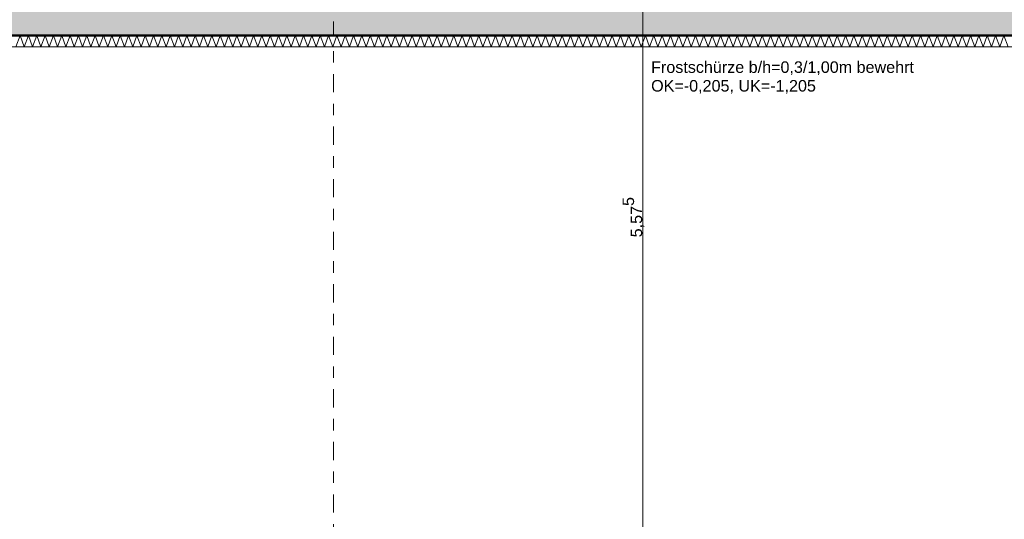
# Model space of a CAD drawing. Header units: metres. Extents: x -273 to 6, y -183 to 13.
# Tile 134 of 256: x -93.91 to -85.32, y -38.62 to -34.26. Entities that reach past the tile are written whole.
import ezdxf

# ---------------------------------------------------------------- set-up
doc = ezdxf.new("R2010")
doc.units = ezdxf.units.M
doc.header["$LTSCALE"] = 0.05
doc.header["$PDMODE"] = 1
doc.header["$PDSIZE"] = -2
doc.linetypes.add('Linienart-53', pattern=[5.291531, 3.175, -1.058062, 0.352704, -0.705764])
doc.layers.get('0').update_dxf_attribs({"lineweight": 25})
for name, color, linetype, lineweight, true_color in [('00 -Bauelemente -Dämmung innen', 7, 'Continuous', 9, 0xff7fe6), ('30 -32 Gründung-4 Frostschürze', 7, 'Continuous', 9, 0x66aaff), ('70 -72 Beschriftung- 1 Beschriftung allgemein', 7, 'Continuous', 9, 0xff6633), ('70 -76 Bemaßung- 2 Allgemein', 7, 'Continuous', 5, 0x6666cc)]:
    doc.layers.add(name, color=color, linetype=linetype, lineweight=lineweight, true_color=true_color)
doc.layers.add('70 -71 Achsen- 1 Gebäudeachsen', color=7, linetype='Linienart-53', lineweight=18)
doc.layers.add('Keine', color=7, linetype='Continuous', lineweight=9)
doc.styles.add('Arial', font='arial.ttf')
doc.dimstyles.new('k+k_klein', dxfattribs={"dimtxt": 0.100689, "dimasz": 0.05302, "dimexe": 0.05, "dimexo": 0.15, "dimgap": 0.005, "dimtad": 1, "dimdec": 3, "dimtxsty": 'Arial', "dimblk": 'VW_SLASH-2', "dimblk1": 'VW_SLASH-2', "dimblk2": 'VW_SLASH-2', "dimcen": 0, "dimdle": 0.025, "dimadec": 3, "dimazin": 0, "dimtfac": 0.75, "dimtdec": 3, "dimtix": 1, "dimtmove": 0, "dimatfit": 0, "dimldrblk": 'VW_FILLEDARROW', "dimfxl": 0.1, "dimfxlon": 1, "dimfrac": 2, "dimtolj": 1, "dimarcsym": 0})

# ---------------------------------------------------------------- blocks, each defined once
blk = doc.blocks.new('_Achsen (3D)')
at = {"layer": '70 -71 Achsen- 1 Gebäudeachsen', "transparency": 33554687}
blk.add_line((-91.171, 3.8), (-91.171, -46.172), dxfattribs=at)
blk = doc.blocks.new('Gruppe-444')
at = {"color": 255, "linetype": 'Continuous', "lineweight": 5}
blk.add_wipeout([(-98.821, -34.497), (-75.671, -34.497), (-75.671, -34.397), (-98.821, -34.397)], dxfattribs=at).dxf.layer = '00 -Bauelemente -Dämmung innen'
blk = doc.blocks.new('Gruppe-445')
at = {"layer": '00 -Bauelemente -Dämmung innen', "color": 7, "transparency": 33554687, "flags": 128}
blk.add_lwpolyline([(-93.9438, -34.497), (-93.9074, -34.397), (-93.871, -34.497), (-93.8346, -34.397), (-93.7982, -34.497), (-93.7618, -34.397), (-93.7254, -34.497), (-93.689, -34.397), (-93.6526, -34.497), (-93.6162, -34.397), (-93.5798, -34.497), (-93.5434, -34.397), (-93.507, -34.497), (-93.4706, -34.397), (-93.4342, -34.497), (-93.3978, -34.397), (-93.3614, -34.497), (-93.325, -34.397), (-93.2887, -34.497), (-93.2523, -34.397), (-93.2159, -34.497), (-93.1795, -34.397), (-93.1431, -34.497), (-93.1067, -34.397), (-93.0703, -34.497), (-93.0339, -34.397), (-92.9975, -34.497), (-92.9611, -34.397), (-92.9247, -34.497), (-92.8883, -34.397), (-92.8519, -34.497), (-92.8155, -34.397), (-92.7791, -34.497), (-92.7427, -34.397), (-92.7063, -34.497), (-92.6699, -34.397), (-92.6335, -34.497), (-92.5971, -34.397), (-92.5607, -34.497), (-92.5243, -34.397), (-92.4879, -34.497), (-92.4515, -34.397), (-92.4151, -34.497), (-92.3787, -34.397), (-92.3423, -34.497), (-92.3059, -34.397), (-92.2695, -34.497), (-92.2331, -34.397), (-92.1967, -34.497), (-92.1603, -34.397), (-92.1239, -34.497), (-92.0876, -34.397), (-92.0512, -34.497), (-92.0148, -34.397), (-91.9784, -34.497), (-91.942, -34.397), (-91.9056, -34.497), (-91.8692, -34.397), (-91.8328, -34.497), (-91.7964, -34.397), (-91.76, -34.497), (-91.7236, -34.397), (-91.6872, -34.497), (-91.6508, -34.397), (-91.6144, -34.497), (-91.578, -34.397), (-91.5416, -34.497), (-91.5052, -34.397), (-91.4688, -34.497), (-91.4324, -34.397), (-91.396, -34.497), (-91.3596, -34.397), (-91.3232, -34.497), (-91.2868, -34.397), (-91.2504, -34.497), (-91.214, -34.397), (-91.1776, -34.497), (-91.1412, -34.397), (-91.1048, -34.497), (-91.0684, -34.397), (-91.032, -34.497), (-90.9956, -34.397), (-90.9592, -34.497), (-90.9228, -34.397), (-90.8864, -34.497), (-90.8501, -34.397), (-90.8137, -34.497), (-90.7773, -34.397), (-90.7409, -34.497), (-90.7045, -34.397), (-90.6681, -34.497), (-90.6317, -34.397), (-90.5953, -34.497), (-90.5589, -34.397), (-90.5225, -34.497), (-90.4861, -34.397), (-90.4497, -34.497), (-90.4133, -34.397), (-90.3769, -34.497), (-90.3405, -34.397), (-90.3041, -34.497), (-90.2677, -34.397), (-90.2313, -34.497), (-90.1949, -34.397), (-90.1585, -34.497), (-90.1221, -34.397), (-90.0857, -34.497), (-90.0493, -34.397), (-90.0129, -34.497), (-89.9765, -34.397), (-89.9401, -34.497), (-89.9037, -34.397), (-89.8673, -34.497), (-89.8309, -34.397), (-89.7945, -34.497), (-89.7581, -34.397), (-89.7217, -34.497), (-89.6853, -34.397), (-89.649, -34.497), (-89.6126, -34.397), (-89.5762, -34.497), (-89.5398, -34.397), (-89.5034, -34.497), (-89.467, -34.397), (-89.4306, -34.497), (-89.3942, -34.397), (-89.3578, -34.497), (-89.3214, -34.397), (-89.285, -34.497), (-89.2486, -34.397), (-89.2122, -34.497), (-89.1758, -34.397), (-89.1394, -34.497), (-89.103, -34.397), (-89.0666, -34.497), (-89.0302, -34.397), (-88.9938, -34.497), (-88.9574, -34.397), (-88.921, -34.497), (-88.8846, -34.397), (-88.8482, -34.497), (-88.8118, -34.397), (-88.7754, -34.497), (-88.739, -34.397), (-88.7026, -34.497), (-88.6662, -34.397), (-88.6298, -34.497), (-88.5934, -34.397), (-88.557, -34.497), (-88.5206, -34.397), (-88.4842, -34.497), (-88.4478, -34.397), (-88.4115, -34.497), (-88.3751, -34.397), (-88.3387, -34.497), (-88.3023, -34.397), (-88.2659, -34.497), (-88.2295, -34.397), (-88.1931, -34.497), (-88.1567, -34.397), (-88.1203, -34.497), (-88.0839, -34.397), (-88.0475, -34.497), (-88.0111, -34.397), (-87.9747, -34.497), (-87.9383, -34.397), (-87.9019, -34.497), (-87.8655, -34.397), (-87.8291, -34.497), (-87.7927, -34.397), (-87.7563, -34.497), (-87.7199, -34.397), (-87.6835, -34.497), (-87.6471, -34.397), (-87.6107, -34.497), (-87.5743, -34.397), (-87.5379, -34.497), (-87.5015, -34.397), (-87.4651, -34.497), (-87.4287, -34.397), (-87.3923, -34.497), (-87.3559, -34.397), (-87.3195, -34.497), (-87.2831, -34.397), (-87.2467, -34.497), (-87.2103, -34.397), (-87.174, -34.497), (-87.1376, -34.397), (-87.1012, -34.497), (-87.0648, -34.397), (-87.0284, -34.497), (-86.992, -34.397), (-86.9556, -34.497), (-86.9192, -34.397), (-86.8828, -34.497), (-86.8464, -34.397), (-86.81, -34.497), (-86.7736, -34.397), (-86.7372, -34.497), (-86.7008, -34.397), (-86.6644, -34.497), (-86.628, -34.397), (-86.5916, -34.497), (-86.5552, -34.397), (-86.5188, -34.497), (-86.4824, -34.397), (-86.446, -34.497), (-86.4096, -34.397), (-86.3732, -34.497), (-86.3368, -34.397), (-86.3004, -34.497), (-86.264, -34.397), (-86.2276, -34.497), (-86.1912, -34.397), (-86.1548, -34.497), (-86.1184, -34.397), (-86.082, -34.497), (-86.0456, -34.397), (-86.0092, -34.497), (-85.9729, -34.397), (-85.9365, -34.497), (-85.9001, -34.397), (-85.8637, -34.497), (-85.8273, -34.397), (-85.7909, -34.497), (-85.7545, -34.397), (-85.7181, -34.497), (-85.6817, -34.397), (-85.6453, -34.497), (-85.6089, -34.397), (-85.5725, -34.497), (-85.5361, -34.397), (-85.4997, -34.497), (-85.4633, -34.397), (-85.4269, -34.497), (-85.3905, -34.397), (-85.3541, -34.497), (-85.3177, -34.397), (-85.2813, -34.497)], dxfattribs=at)
blk = doc.blocks.new('Gruppe-449')
at = {"layer": '00 -Bauelemente -Dämmung innen', "color": 7, "linetype": 'Continuous', "lineweight": 9, "transparency": 33554687}
blk.add_line((-75.671, -34.397), (-98.821, -34.397), dxfattribs=at)
blk = doc.blocks.new('Gruppe-450')
at = {"layer": '00 -Bauelemente -Dämmung innen', "color": 7, "linetype": 'Continuous', "lineweight": 9, "transparency": 33554687}
blk.add_line((-98.821, -34.497), (-75.671, -34.497), dxfattribs=at)
blk = doc.blocks.new('Gruppe-451')
at = {"color": 7, "transparency": 33554687}
for name in ['Gruppe-449', 'Gruppe-450']:
    blk.add_blockref(name, (0, 0), dxfattribs=at)
blk = doc.blocks.new('Gruppe-452')
at = {"layer": '00 -Bauelemente -Dämmung innen', "color": 7}
blk.add_blockref('Gruppe-444', (0, 0), dxfattribs=at)
at = {"color": 7, "transparency": 33554687}
blk.add_blockref('Gruppe-451', (0, 0), dxfattribs=at)
at = {"layer": '00 -Bauelemente -Dämmung innen', "color": 7, "transparency": 33554687}
blk.add_blockref('Gruppe-445', (0, 0), dxfattribs=at)
blk = doc.blocks.new('Gruppe-453')
at = {"layer": '00 -Bauelemente -Dämmung innen', "color": 7, "transparency": 33554687}
blk.add_blockref('Gruppe-452', (0, 0), dxfattribs=at)
at = {"layer": '00 -Bauelemente -Dämmung innen', "color": 0, "flags": 1}
for tag in ['prm0_value', 'prm1_value', 'prm2_value', 'prm3_value', 'prm4_value', 'prm5_value', 'prm6_value', 'IFC_UUID', 'instanceID', 'prm0_name', 'prm0_type', 'prm1_name', 'prm1_type', 'prm2_name', 'prm2_type', 'prm3_name', 'prm3_type', 'prm4_name', 'prm4_type', 'prm5_name', 'prm5_type', 'prm6_name', 'prm6_type']:
    blk.add_attdef(tag, (-98.821, -34.497), '', height=0.00018, dxfattribs=at)
blk = doc.blocks.new('_FU_2D LP5 (2D)')
at = {"layer": '00 -Bauelemente -Dämmung innen', "color": 7}
blk.add_blockref('Gruppe-453', (0, 0), dxfattribs=at)
at = {"layer": '30 -32 Gründung-4 Frostschürze', "linetype": 'Continuous', "lineweight": 0, "transparency": 33554534}
blk.add_hatch(color=161, dxfattribs=at).paths.add_polyline_path([(-75.67099996, -34.39704198), (-98.82099996, -34.39704198), (-98.82099996, -34.09704198), (-75.67099996, -34.09704198)])
at = {"layer": '30 -32 Gründung-4 Frostschürze', "flags": 128}
blk.add_lwpolyline([(-75.67099996, -34.39704198), (-98.82099996, -34.39704198), (-98.82099996, -34.09704198), (-75.67099996, -34.09704198)], close=True, dxfattribs=at)
at = {"layer": '70 -72 Beschriftung- 1 Beschriftung allgemein', "color": 103, "lineweight": 50, "true_color": 0x66cc7f, "flags": 128}
blk.add_lwpolyline([(-116.37099996, -39.64704198), (-116.37099996, -41.19704198), (-112.87099996, -41.19704198), (-112.87099996, -39.64704198), (-108.77099996, -39.64704198), (-108.77099996, -41.19704198), (-105.27099996, -41.19704198), (-105.27099996, -39.64704198), (-100.02099996, -39.64704198), (-100.02099996, -40.04704198), (-98.82099996, -40.04704198), (-98.82099996, -34.39704198), (-75.67099996, -34.39704198)], dxfattribs=at)
blk = doc.blocks.new('Gruppe-2693')
at = {"color": 255}
blk.add_wipeout([(-88.3985, -34.9216), (-86.0935, -34.9216), (-86.0935, -34.597), (-88.3985, -34.597)], dxfattribs=at).dxf.layer = '70 -72 Beschriftung- 1 Beschriftung allgemein'
at = {"layer": '70 -72 Beschriftung- 1 Beschriftung allgemein', "insert": (-88.3985, -34.6241), "char_height": 0.100689, "attachment_point": 1, "line_spacing_factor": 0.970891, "style": 'Arial'}
blk.add_mtext('Frostschürze b/h=0,3/1,00m bewehrt\\POK=-0,205, UK=-1,205', dxfattribs=at)
blk = doc.blocks.new('VW_SLASH-2')
at = {"color": 0, "linetype": 'ByBlock', "lineweight": -2, "transparency": 16777216}
blk.add_line((0.47, 0), (-1, 0), dxfattribs=at)
at = {"color": 0, "lineweight": 5, "transparency": 16777216, "flags": 128}
blk.add_lwpolyline([(0.5, 0.5), (-0.5, -0.5)], dxfattribs=at)
blk = doc.blocks.new('*D3553')
at = {"layer": '70 -76 Bemaßung- 2 Allgemein', "color": 0, "lineweight": -2}
for p, q in [((-88.571, -33.197), (-88.421, -33.197)), ((-88.471, -38.719), (-88.471, -33.2501)), ((-88.571, -38.772), (-88.421, -38.772))]:
    blk.add_line(p, q, dxfattribs=at)
at = {"layer": 'Defpoints', "color": 0}
for p in [(-89.1711, -33.197), (-88.471, -33.197), (-90.396, -38.772)]:
    blk.add_point(p, dxfattribs=at)
at = {"layer": '70 -76 Bemaßung- 2 Allgemein', "color": 0, "lineweight": -2, "xscale": 0.05302001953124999, "yscale": 0.05302001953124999, "zscale": 0.05302001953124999}
for p, rotation in [((-88.471, -33.197), 90), ((-88.471, -38.772), 270)]:
    blk.add_blockref('VW_SLASH-2', p, dxfattribs=dict(at, rotation=rotation))
at = {"layer": '70 -76 Bemaßung- 2 Allgemein', "color": 0, "insert": (-88.5532, -35.9845), "char_height": 0.100689, "attachment_point": 5, "rotation": 90, "style": 'Arial'}
blk.add_mtext('\\A1;5,57\\S5^ ;', dxfattribs=at)
blk = doc.blocks.new('VW_FILLEDARROW')
at = {"linetype": 'Continuous', "lineweight": 0, "transparency": 16777216}
blk.add_hatch(color=0, dxfattribs=at).paths.add_polyline_path([(-2.83, 0.76), (0, 0), (-2.83, -0.76)])
at = {"color": 0, "lineweight": 5, "transparency": 16777216, "flags": 128}
blk.add_lwpolyline([(-2.83, 0.76), (0, 0), (-2.83, -0.76)], close=True, dxfattribs=at)
blk = doc.blocks.new('Gruppe-2808')
at = {"layer": '70 -76 Bemaßung- 2 Allgemein'}
dim = blk.add_linear_dim(base=(-88.47099996, -33.19704198), p1=(-90.39599996, -38.77204198), p2=(-89.17109109, -33.19704198), angle=270, text='5,57\\S5^ ;', dimstyle='k+k_klein', override={"dimtxt": 0.100689, "dimgap": 0.005, "dimdec": 8, "dimpost": '<>', "dimtxsty": 'Arial', "dimtmove": 2}, dxfattribs=at)
dim.commit()
dim.dimension.update_dxf_attribs({"geometry": '*D3553', "text_midpoint": (-88.5531946, -35.98454198)})
blk = doc.blocks.new('_FU_2D Bemaßung_ Beschriftung (3D)')
at = {"layer": '70 -72 Beschriftung- 1 Beschriftung allgemein', "color": 7}
blk.add_blockref('Gruppe-2693', (0, 0), dxfattribs=at)
at = {"layer": '70 -76 Bemaßung- 2 Allgemein'}
blk.add_blockref('Gruppe-2808', (0, 0), dxfattribs=at)

msp = doc.modelspace()

# ---------------------------------------------------------------- block references
at = {"layer": 'Keine', "color": 1}
msp.add_blockref('_Achsen (3D)', (0, 0), dxfattribs=at)

# ---------------------------------------------------------------- next in the draw order: block references
msp.add_blockref('_FU_2D LP5 (2D)', (0, 0), dxfattribs=at)

# ---------------------------------------------------------------- next in the draw order: block references
msp.add_blockref('_FU_2D Bemaßung_ Beschriftung (3D)', (0, 0), dxfattribs=at)

doc.saveas('drawing.dxf')
